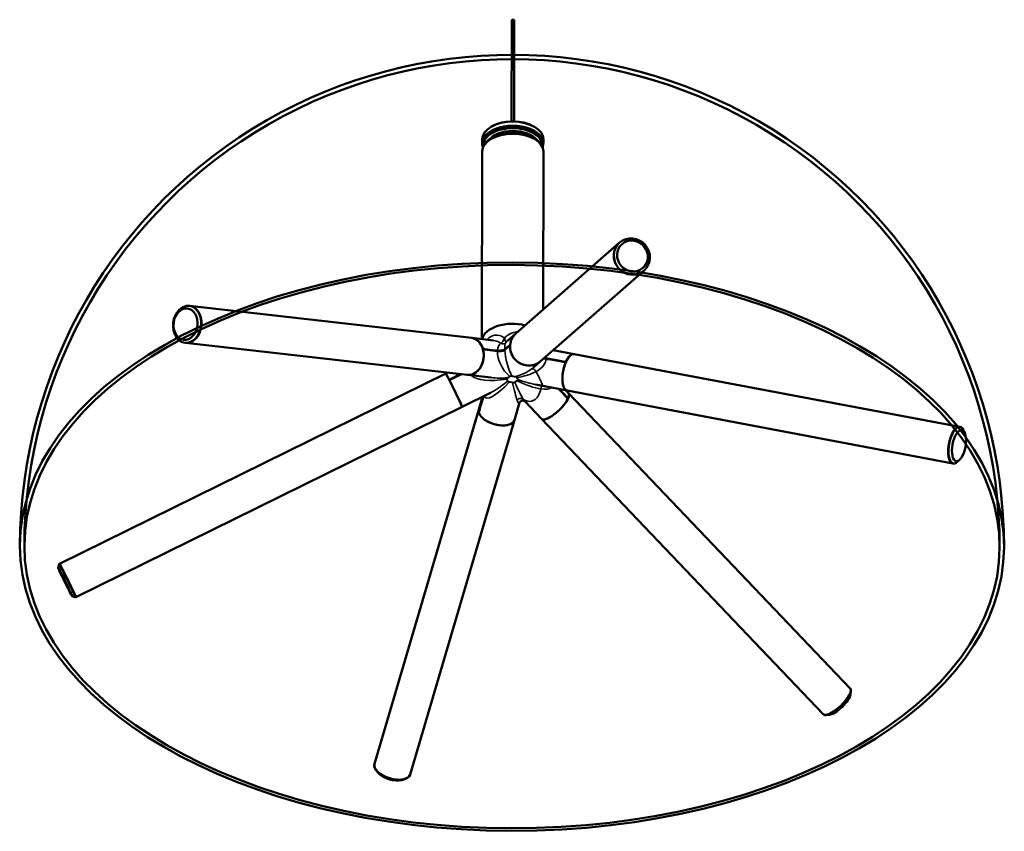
# Model space of a CAD drawing. Header units: millimetres. Extents: x 160 to 2067, y -407 to 1114.
# Tile 1 of 4: x 160 to 611, y 354 to 725. Entities that reach past the tile are written whole.
import ezdxf

# ---------------------------------------------------------------- set-up
doc = ezdxf.new("R2010")
doc.units = ezdxf.units.MM
doc.header["$LTSCALE"] = 4
doc.layers.add('Visibile (ISO)', color=7, linetype='Continuous', lineweight=50)
doc.layers.add('Visibile sottile (ISO)', color=7, linetype='Continuous', lineweight=35)

msp = doc.modelspace()

# ---------------------------------------------------------------- linework, layer by layer
at = {"layer": 'Visibile (ISO)'}
for p, q in [((385.4, 678.95), (385.49, 725.11)), ((386.6, 678.95), (386.69, 725.11)), ((376.46, 676.69), (376.11, 676.49)), ((395.53, 676.66), (395.89, 676.45)), ((371.98, 668.9), (371.99, 670.77)), ((372.48, 668.08), (372.48, 668.89)), ((399.48, 668.03), (399.48, 668.84)), ((399.98, 668.84), (399.99, 670.72)), ((371.81, 579.34), (371.98, 665.22)), ((399.84, 592.82), (399.98, 665.17)), ((434.81, 623.49), (387.37, 581.88)), ((434.81, 623.49), (434.85, 623.53)), ((446.02, 610.71), (398.58, 569.1)), ((446.02, 610.71), (446.06, 610.75)), ((238.17, 594.54), (238.04, 594.55)), ((238.17, 594.54), (367.23, 579.86)), ((383.56, 578.54), (387.37, 581.88)), ((236.25, 577.65), (236.11, 577.66)), ((236.25, 577.65), (365.31, 562.97)), ((377.16, 578.73), (367.23, 579.86)), ((404.52, 574.31), (414.05, 572.51)), ((590.44, 539.21), (414.05, 572.51)), ((395.62, 566.51), (398.58, 569.1)), ((178.7, 476.47), (355.32, 563.63)), ((356.1, 564.02), (355.32, 563.63)), ((376.18, 561.74), (365.31, 562.97)), ((396.31, 558.56), (399.76, 557.91)), ((375.74, 554.76), (362.84, 548.39)), ((399.76, 557.91), (410.9, 555.81)), ((410.17, 555.94), (411.44, 554.62)), ((587.29, 522.5), (410.9, 555.81)), ((540.27, 419.48), (411.44, 554.62)), ((372.17, 552.99), (370.43, 547.08)), ((389.1, 550.3), (386.74, 542.28)), ((391.51, 550.88), (399.13, 542.89)), ((186.22, 461.23), (362.84, 548.39)), ((322.76, 385.01), (370.43, 547.08)), ((339.07, 380.21), (386.74, 542.28)), ((527.97, 407.75), (399.13, 542.89)), ((590.44, 539.21), (590.62, 539.18)), ((592.69, 536.5), (592.15, 537.7)), ((587.29, 522.5), (587.47, 522.47)), ((590.37, 524.21), (589.43, 523.29)), ((178.07, 474.77), (178.52, 476.38)), ((178.7, 476.47), (178.52, 476.38)), ((184.48, 461.77), (186.04, 461.14)), ((186.22, 461.23), (186.04, 461.14)), ((540.27, 419.48), (540.4, 419.34)), ((540.44, 416.72), (540.66, 418.17)), ((527.97, 407.75), (528.1, 407.61)), ((530.72, 407.45), (529.26, 407.31)), ((322.76, 385.01), (322.71, 384.85)), ((324.74, 380.64), (324, 381.4)), ((339.07, 380.21), (339.02, 380.05)), ((335.04, 377.61), (336.08, 377.85))]:
    msp.add_line(p, q, dxfattribs=at)
for radius in [225, 223]:
    msp.add_arc((385.63, 484.41), radius, 359.8911, 179.8911, dxfattribs=at)
for centre, major_axis, ratio, start_param, end_param in [((386.09, 725.11), (-0.6, 0.001), 0.577798, 3.141593, 6.283185), ((385.98, 668.87), (-14, 0.03), 0.577798, 2.912576, 6.512202), ((385.99, 670.75), (-14, 0.03), 0.577798, 3.141593, 6.283185), ((385.98, 668.05), (-13.5, 0.03), 0.577798, 3.061401, 6.363377), ((385.98, 668.87), (-13.5, 0.03), 0.577798, 3.141593, 6.283185), ((385.99, 671.15), (-13.5, 0.03), 0.577798, 3.928154, 5.496623), ((385.98, 665.2), (-14, 0.03), 0.577798, 3.141593, 6.283185), ((385.98, 666.01), (13.5, -0.03), 0.577798, 0.313303, 2.82829), ((385.98, 668.05), (-10.25, 0.02), 0.577798, 4.247666, 5.177112), ((385.98, 668.05), (-10.1, 0.02), 0.577798, 4.394871, 5.029907), ((440.41, 617.1), (-5.6, 6.39), 0.947315, 0, 3.141593), ((440.41, 617.1), (5.6, -6.39), 0.947315, 3.141593, 6.283185), ((237.21, 586.09), (0.96, 8.45), 0.751809, 3.141593, 6.283185), ((237.21, 586.09), (-0.96, -8.45), 0.751809, 0, 3.141593), ((385.81, 578.27), (-14, 0.03), 0.577798, 4.284692, 6.15569), ((385.81, 578.27), (-14, 0.03), 0.577798, 4.284692, 6.15569), ((392.97, 575.49), (5.6, -6.39), 0.947315, 3.141593, 6.283185), ((392.97, 575.49), (-5.6, 6.39), 0.947315, 0, 0.721679), ((366.27, 571.42), (0.96, 8.45), 0.751809, 3.141593, 6.283185), ((366.27, 571.42), (0.96, 8.45), 0.751809, 5.21818, 6.283185), ((392.97, 575.49), (5.6, -6.39), 0.947315, 3.892834, 6.283185), ((366.27, 571.42), (-0.96, -8.45), 0.751809, 0, 2.047025), ((412.48, 564.16), (-1.58, -8.35), 0.411952, 3.141593, 6.283185), ((412.48, 564.16), (1.58, 8.35), 0.411952, 0, 1.045683), ((412.48, 564.16), (-1.58, -8.35), 0.411952, 4.216838, 6.283185), ((359.08, 556.01), (-3.76, 7.62), 0.020941, 5.374662, 6.283185), ((359.08, 556.01), (-3.76, 7.62), 0.020941, 3.141593, 6.283185), ((359.08, 556.01), (3.76, -7.62), 0.020941, 0, 2.203507), ((405.28, 548.75), (-6.15, -5.87), 0.318916, 0, 3.141593), ((405.28, 548.75), (6.15, 5.87), 0.318916, 5.628936, 6.283185), ((405.28, 548.75), (-6.15, -5.87), 0.318916, 0, 2.457781), ((378.58, 544.68), (-8.15, 2.4), 0.514421, 0, 3.141593), ((378.58, 544.68), (-8.15, 2.4), 0.514421, 0, 0.249281), ((378.58, 544.68), (8.15, -2.4), 0.514421, 3.420436, 6.283185), ((588.87, 530.86), (-1.58, -8.35), 0.411952, 3.141593, 6.283185), ((588.87, 530.86), (1.58, 8.35), 0.411952, 0, 3.141593), ((589.05, 530.82), (1.58, 8.35), 0.411952, 5.752198, 9.955766), ((182.28, 468.76), (3.76, -7.62), 0.020941, 6.259722, 9.448241), ((182.46, 468.85), (3.76, -7.62), 0.020941, 0, 3.141593), ((182.46, 468.85), (-3.76, 7.62), 0.020941, 3.141593, 6.283185), ((534.12, 413.61), (-6.15, -5.87), 0.318916, 0, 3.141593), ((534.12, 413.61), (6.15, 5.87), 0.318916, 3.141593, 6.283185), ((534.25, 413.48), (6.15, 5.87), 0.318916, 3.141593, 6.283185), ((534.98, 412.71), (5.25, 5), 0.318916, 3.528032, 5.896746), ((330.87, 382.45), (8.15, -2.4), 0.514421, 3.141593, 6.283185), ((330.92, 382.61), (-8.15, 2.4), 0.514421, 0, 3.141593), ((330.92, 382.61), (8.15, -2.4), 0.514421, 3.141593, 6.283185), ((330.6, 381.53), (-6.96, 2.05), 0.514421, 0.736795, 2.404798)]:
    msp.add_ellipse(centre, major_axis=major_axis, ratio=ratio, start_param=start_param, end_param=end_param, dxfattribs=at)
for centre, major_axis, ratio in [((440.46, 617.14), (-5.6, 6.39), 0.947315), ((440.73, 617.37), (-4.78, 5.45), 0.947315), ((385.63, 484.41), (225, -0.43), 0.577798), ((385.63, 484.41), (223, -0.42), 0.577798), ((237.08, 586.11), (0.96, 8.45), 0.751809), ((236.34, 586.19), (0.82, 7.2), 0.751809), ((590.05, 530.63), (1.34, 7.12), 0.411952), ((181.28, 468.27), (-3.21, 6.5), 0.020941)]:
    msp.add_ellipse(centre, major_axis=major_axis, ratio=ratio, dxfattribs=at)
for points, knots in [([(372.29, 579.29), (372.33, 579.36), (372.38, 579.42), (372.47, 579.49), (372.53, 579.49), (372.61, 579.42), (372.65, 579.35), (372.67, 579.24)], [0.7148637, 0.7148637, 0.7148637, 0.7148637, 0.7602784, 0.7602784, 0.8185959, 0.8185959, 0.8745675, 0.8745675, 0.8745675, 0.8745675]), ([(382.31, 574.58), (382.44, 574.7), (382.57, 574.82), (383.3, 575.49), (383.88, 576.01), (384.55, 576.59), (384.66, 576.68), (384.76, 576.78)], [10.2471585, 10.2471585, 10.2471585, 10.2471585, 10.3980113, 10.3980113, 11.0915919, 11.0915919, 11.2245878, 11.2245878, 11.2245878, 11.2245878]), ([(384.74, 576.54), (384.64, 576.45), (384.54, 576.36), (383.88, 575.78), (383.3, 575.27), (382.58, 574.6), (382.45, 574.48), (382.32, 574.36)], [2.5011339, 2.5011339, 2.5011339, 2.5011339, 2.6253355, 2.6253355, 3.3185686, 3.3185686, 3.4676083, 3.4676083, 3.4676083, 3.4676083]), ([(372.29, 574.88), (372.59, 574.84), (372.88, 574.81), (374.69, 574.61), (376.27, 574.42), (378.25, 574.16), (378.6, 574.11), (378.96, 574.06)], [2.5569077, 2.5569077, 2.5569077, 2.5569077, 2.6899037, 2.6899037, 3.3834842, 3.3834842, 3.5343371, 3.5343371, 3.5343371, 3.5343371]), ([(378.95, 573.84), (378.6, 573.89), (378.25, 573.94), (376.28, 574.19), (374.69, 574.38), (372.91, 574.58), (372.63, 574.62), (372.36, 574.65)], [10.1660109, 10.1660109, 10.1660109, 10.1660109, 10.3150506, 10.3150506, 11.0082837, 11.0082837, 11.1324854, 11.1324854, 11.1324854, 11.1324854]), ([(380.57, 573.87), (380.5, 573.86), (380.43, 573.85), (380.1, 573.82), (379.86, 573.81), (379.37, 573.8), (379.14, 573.82), (378.95, 573.84)], [-0.1849707, -0.1849707, -0.1849707, -0.1849707, -0.1636009, -0.1636009, -0.0861964, -0.0861964, 0, 0, 0, 0]), ([(378.96, 574.06), (379.11, 574.04), (379.28, 574.03), (379.65, 574.02), (379.85, 574.03), (380.24, 574.05), (380.43, 574.07), (380.62, 574.09)], [-0.436224, -0.436224, -0.436224, -0.436224, -0.3695956, -0.3695956, -0.3048365, -0.3048365, -0.2466429, -0.2466429, -0.2466429, -0.2466429]), ([(380.57, 573.87), (380.58, 573.87), (380.58, 573.87), (380.8, 573.89), (381.01, 573.93), (381.21, 573.96)], [-0.11997936, -0.11997936, -0.11997936, -0.11997936, -0.11916174, -0.11916174, -0.07760983, -0.07760983, -0.07760983, -0.07760983]), ([(381.17, 574.17), (381.14, 574.17), (381.12, 574.16), (381.01, 574.14), (380.92, 574.13), (380.76, 574.11), (380.69, 574.1), (380.62, 574.09)], [-0.04035455, -0.04035455, -0.04035455, -0.04035455, -0.03612499, -0.03612499, -0.02398786, -0.02398786, -0.01312431, -0.01312431, -0.01312431, -0.01312431]), ([(381.17, 574.17), (381.24, 574.19), (381.31, 574.2), (381.6, 574.27), (381.79, 574.32), (382.12, 574.44), (382.24, 574.51), (382.31, 574.58)], [-0.1895372, -0.1895372, -0.1895372, -0.1895372, -0.1659463, -0.1659463, -0.0884967, -0.0884967, 0, 0, 0, 0]), ([(382.32, 574.36), (382.25, 574.29), (382.14, 574.23), (381.86, 574.12), (381.71, 574.08), (381.44, 574.01), (381.33, 573.99), (381.21, 573.96)], [-0.436132, -0.436132, -0.436132, -0.436132, -0.3537922, -0.3537922, -0.2908149, -0.2908149, -0.2512178, -0.2512178, -0.2512178, -0.2512178]), ([(401.19, 570.35), (400.94, 570.39), (400.68, 570.46), (400.37, 570.55), (400.32, 570.57), (400.27, 570.58)], [-0.43613199, -0.43613199, -0.43613199, -0.43613199, -0.35379384, -0.35379384, -0.33814923, -0.33814923, -0.33814923, -0.33814923]), ([(401.18, 570.58), (401.66, 570.49), (402.15, 570.41), (404.85, 569.93), (407.02, 569.53), (409.49, 569.06), (409.89, 568.99), (410.29, 568.91)], [10.2471585, 10.2471585, 10.2471585, 10.2471585, 10.3980113, 10.3980113, 11.0915919, 11.0915919, 11.2245878, 11.2245878, 11.2245878, 11.2245878]), ([(410.2, 568.7), (409.82, 568.77), (409.45, 568.84), (407.01, 569.31), (404.84, 569.71), (402.15, 570.18), (401.67, 570.27), (401.19, 570.35)], [2.5011339, 2.5011339, 2.5011339, 2.5011339, 2.6253355, 2.6253355, 3.3185686, 3.3185686, 3.4676083, 3.4676083, 3.4676083, 3.4676083]), ([(356.89, 560.76), (357.3, 560.96), (357.7, 561.16), (359.4, 562), (360.75, 562.66), (362.13, 563.33)], [2.5569077, 2.5569077, 2.5569077, 2.5569077, 2.6899037, 2.6899037, 3.1275103, 3.1275103, 3.1275103, 3.1275103]), ([(362.5, 563.29), (361, 562.56), (359.53, 561.84), (357.74, 560.95), (357.36, 560.77), (356.98, 560.58)], [10.5324242, 10.5324242, 10.5324242, 10.5324242, 11.0082837, 11.0082837, 11.1324854, 11.1324854, 11.1324854, 11.1324854]), ([(411.23, 552.06), (410.96, 552.35), (410.69, 552.64), (409.29, 554.1), (408.12, 555.32), (406.93, 556.56)], [2.5011339, 2.5011339, 2.5011339, 2.5011339, 2.6253355, 2.6253355, 3.1412861, 3.1412861, 3.1412861, 3.1412861]), ([(407.2, 556.51), (408.3, 555.36), (409.38, 554.23), (410.72, 552.83), (411.01, 552.53), (411.3, 552.21)], [10.6125523, 10.6125523, 10.6125523, 10.6125523, 11.0915919, 11.0915919, 11.2245878, 11.2245878, 11.2245878, 11.2245878]), ([(370.38, 545.97), (370.49, 546.34), (370.6, 546.71), (371.26, 548.98), (371.85, 550.97), (372.47, 553.04), (372.48, 553.1), (372.5, 553.16)], [2.5569077, 2.5569077, 2.5569077, 2.5569077, 2.6899037, 2.6899037, 3.3834842, 3.3834842, 3.4043296, 3.4043296, 3.4043296, 3.4043296]), ([(372.58, 553.2), (372.54, 553.05), (372.5, 552.91), (371.85, 550.75), (371.27, 548.77), (370.61, 546.52), (370.51, 546.18), (370.41, 545.83)], [10.2648398, 10.2648398, 10.2648398, 10.2648398, 10.3150506, 10.3150506, 11.0082837, 11.0082837, 11.1324854, 11.1324854, 11.1324854, 11.1324854]), ([(391.51, 550.88), (391.51, 550.88), (391.48, 550.92), (391.31, 551.02), (391.21, 551.08), (390.91, 551.18), (390.71, 551.21), (390.27, 551.19), (390.04, 551.13), (389.63, 550.94), (389.48, 550.82), (389.26, 550.6), (389.2, 550.5), (389.12, 550.37), (389.11, 550.33), (389.1, 550.3), (389.1, 550.3), (389.1, 550.3)], [-0.4337561, -0.4337561, -0.4337561, -0.4337561, -0.3603359, -0.3603359, -0.309575, -0.309575, -0.2621791, -0.2621791, -0.2141138, -0.2141138, -0.164985, -0.164985, -0.1150724, -0.1150724, -0.0663225, -0.0663225, -0.0439349, -0.0439349, -0.0439349, -0.0439349])]:
    msp.add_open_spline(points, degree=3, knots=knots, dxfattribs=at)
msp.add_open_spline([(400.45, 570.75), (400.7, 570.67), (400.94, 570.62), (401.18, 570.58)], degree=3, dxfattribs=at)
for points, weights in [([(411.3, 552.21), (411.23, 552.18), (411.16, 552.14)], [1.01605718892, 1.01646232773, 1.01685752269]), ([(370.44, 545.96), (370.41, 545.97), (370.38, 545.97)], [1.0163182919, 1.01618826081, 1.01605718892])]:
    msp.add_rational_spline(points, weights, degree=2, dxfattribs=at)
at = {"layer": 'Visibile sottile (ISO)'}
for centre, major_axis, ratio, start_param, end_param in [((385.98, 667.79), (-12.05, 0.02), 0.577798, 3.521726, 5.903052), ((385.8, 569.2), (5.02, -8.46), 0.551152, 3.214214, 3.818173), ((381.33, 579.13), (1.64, -1.14), 0.953991, 4.834994, 6.149704), ((385.8, 569.2), (-2.41, 9.08), 0.277219, 0.261495, 0.865454), ((385.8, 569.2), (5.02, -8.46), 0.551152, 3.847677, 5.284816), ((385.78, 563.52), (-19, 0.04), 0.577798, 4.988526, 5.06891), ((385.78, 563.52), (18.97, -0.04), 0.577798, 1.760148, 1.924526), ((385.78, 563.52), (-19, 0.04), 0.577798, 4.899754, 4.958878), ((385.8, 569.2), (-2.41, 9.08), 0.277219, 0.894958, 2.332097), ((385.8, 569.2), (15.38, 1.43), 0.495508, 5.449585, 6.246511), ((385.78, 563.52), (-19, 0.04), 0.577798, 3.841104, 3.84565), ((385.8, 569.2), (15.38, 1.43), 0.495508, 6.276015, 6.368467), ((385.8, 569.2), (12.76, 3.9), 0.533752, 4.661782, 5.301994), ((385.8, 569.2), (15.38, 1.43), 0.495508, 4.809373, 5.449585), ((385.8, 569.2), (12.76, 3.9), 0.533752, 5.301994, 5.413774), ((395.77, 564.07), (-1.19, 1.61), 0.491293, 4.632072, 6.242153), ((385.8, 569.2), (-19.7, -4.91), 0.368946, 0.227508, 1.344815), ((385.8, 569.2), (-12.33, -16.68), 0.23802, 6.093089, 7.429269), ((385.8, 569.2), (-14.97, -15.11), 0.244997, 0.618172, 1.183319), ((385.8, 569.2), (-18.85, -2.6), 0.38375, 0.983473, 1.392139), ((383.31, 560.69), (0.358, 0.349), 0.710087, 0.962464, 1.35792), ((360.43, 556.68), (23.13, 3.6), 0.215246, 6.247341, 6.441435), ((360.43, 557.09), (23.32, 3.19), 0.225509, 6.254718, 6.448812), ((367.26, 571.3), (17.69, -8.52), 0.297722, 5.98497, 6.179064), ((383.52, 561.14), (-0.16, 0.474), 0.413068, 5.595883, 5.991339), ((367.26, 571.71), (17.9, -8.9), 0.312517, 5.98076, 6.174854), ((383.76, 559.72), (0.5, 0.005), 0.81616, 1.560828, 1.956284), ((384.33, 559.38), (0.003, 0.5), 0.006554, 0.616043, 1.011499), ((378.95, 546.33), (8.11, 12.7), 0.549808, 0.139152, 0.333246), ((378.95, 545.92), (7.72, 13.13), 0.517637, 0.104397, 0.298492), ((384.76, 561.85), (0.35, -0.357), 0.703533, 2.192237, 2.587692), ((385.54, 561.97), (0.157, 0.475), 0.403092, 0.287854, 0.683309), ((392.61, 575.58), (-8.11, -12.7), 0.549808, 0.139152, 0.333246), ((392.61, 575.17), (-7.93, -12.27), 0.53412, 0.136112, 0.330207), ((386.02, 559.12), (0.157, 0.475), 0.403092, 0.683309, 1.078765), ((385.8, 569.2), (3.07, -19.23), 0.083949, 5.233381, 5.873593), ((404.3, 550.2), (-17.9, 8.9), 0.312517, 5.98076, 6.174854), ((386.8, 559.24), (-0.35, 0.357), 0.703533, 4.938374, 5.333829), ((404.3, 549.79), (-17.65, 9.34), 0.299272, 5.999581, 6.193675), ((385.8, 569.2), (6.46, -18.71), 0.11741, 5.212439, 5.852651), ((387.23, 561.71), (0.003, 0.5), 0.006554, 0.220587, 0.616043), ((387.8, 561.38), (0.5, 0.005), 0.81616, 1.165373, 1.560828), ((411.13, 564.82), (-23.32, -3.19), 0.225509, 6.254718, 6.448812), ((411.13, 564.41), (-23.13, -2.8), 0.214127, 6.254856, 6.44895), ((388.04, 559.95), (-0.16, 0.474), 0.413068, 5.200427, 5.595883), ((385.8, 569.2), (18.52, -11.49), 0.30812, 5.025544, 5.665756), ((388.25, 560.4), (-0.358, -0.349), 0.710087, 3.708601, 4.104057), ((385.8, 569.2), (19.55, -9.31), 0.308666, 4.99125, 5.419237), ((399.41, 556.18), (0.08, 2), 0.289586, 0.427955, 1.408188), ((385.8, 569.2), (18.52, -11.49), 0.30812, 5.665756, 6.171638), ((389.41, 550.44), (1.73, 1), 0.860876, 0.338459, 1.948539), ((385.8, 569.2), (3.07, -19.23), 0.083949, 5.873593, 6.457585), ((385.8, 569.2), (6.46, -18.71), 0.11741, 5.852651, 6.03186)]:
    msp.add_ellipse(centre, major_axis=major_axis, ratio=ratio, start_param=start_param, end_param=end_param, dxfattribs=at)
for points, knots in [([(382.15, 579.9), (381.43, 580.4), (380.66, 580.76), (378.47, 581.32), (377.05, 581.15), (375.84, 580.46), (375.29, 580.14), (374.78, 579.72), (374.29, 579.16), (374.25, 579.11), (374.22, 579.07)], [8.149929, 8.149929, 8.149929, 8.149929, 8.531653, 8.531653, 9.224234, 9.224234, 9.224234, 9.540692, 9.540692, 9.567389, 9.567389, 9.567389, 9.567389]), ([(388.22, 582.63), (387.88, 582.63), (387.54, 582.6), (385.98, 582.37), (384.78, 581.89), (383.14, 580.8), (382.63, 580.38), (382.15, 579.9)], [9.3992846, 9.3992846, 9.3992846, 9.3992846, 9.5406925, 9.5406925, 10.0470265, 10.0470265, 10.2985394, 10.2985394, 10.2985394, 10.2985394]), ([(377.16, 578.73), (377.18, 578.73), (377.19, 578.73), (378.24, 578.6), (379.27, 578.24), (380.24, 577.59), (380.35, 577.52), (380.45, 577.44)], [-8.5389989, -8.5389989, -8.5389989, -8.5389989, -8.5316534, -8.5316534, -7.9731581, -7.9731581, -7.901712, -7.901712, -7.901712, -7.901712]), ([(382.15, 579.9), (382.04, 579.56), (381.93, 579.25), (381.58, 578.49), (381.33, 578.1), (380.86, 577.63), (380.66, 577.5), (380.45, 577.44)], [-0.0010054, -0.0010054, -0.0010054, -0.0010054, 0.0847903, 0.0847903, 0.2345327, 0.2345327, 0.3398797, 0.3398797, 0.3398797, 0.3398797]), ([(382.81, 577.8), (382.81, 577.83), (382.78, 577.93), (382.66, 578.31), (382.55, 578.64), (382.33, 579.31), (382.24, 579.59), (382.15, 579.9)], [-0.3398797, -0.3398797, -0.3398797, -0.3398797, -0.2345327, -0.2345327, -0.0847903, -0.0847903, 0.0010054, 0.0010054, 0.0010054, 0.0010054]), ([(382.81, 577.8), (382.81, 577.8), (382.81, 577.8), (383.05, 578.06), (383.3, 578.31), (383.56, 578.54)], [-10.5467493, -10.5467493, -10.5467493, -10.5467493, -10.5461431, -10.5461431, -10.3773335, -10.3773335, -10.3773335, -10.3773335]), ([(399.76, 557.91), (399.77, 557.91), (399.78, 557.93), (399.76, 558.03), (399.72, 558.17), (399.57, 558.57), (399.45, 558.83), (399.15, 559.49), (398.96, 559.88), (398.53, 560.75), (398.29, 561.24), (397.59, 562.63), (397.1, 563.59), (396.66, 564.52)], [0.997972, 0.997972, 0.997972, 0.997972, 1.100714, 1.100714, 1.276286, 1.276286, 1.451857, 1.451857, 1.627429, 1.627429, 1.803001, 1.803001, 2.105187, 2.105187, 2.105187, 2.105187]), ([(383.43, 561.62), (383.38, 561.6), (383.34, 561.58), (383.24, 561.53), (383.19, 561.49), (383.09, 561.38), (383.06, 561.31), (383.07, 561.16), (383.1, 561.08), (383.14, 561.01)], [0, 0, 0, 0, 0.01330018, 0.01330018, 0.03458046, 0.03458046, 0.06224483, 0.06224483, 0.09255954, 0.09255954, 0.09255954, 0.09255954]), ([(383.31, 561.1), (383.26, 561.15), (383.22, 561.21), (383.21, 561.32), (383.23, 561.37), (383.31, 561.45), (383.36, 561.48), (383.45, 561.52), (383.48, 561.54), (383.52, 561.55)], [-0.09255954, -0.09255954, -0.09255954, -0.09255954, -0.06224483, -0.06224483, -0.03458046, -0.03458046, -0.01330018, -0.01330018, 0, 0, 0, 0]), ([(383.57, 560.09), (383.58, 560.06), (383.59, 560.04), (383.62, 559.96), (383.66, 559.92), (383.78, 559.82), (383.87, 559.76), (384.09, 559.69), (384.21, 559.66), (384.33, 559.65)], [0, 0, 0, 0, 0.01330018, 0.01330018, 0.03458046, 0.03458046, 0.06224483, 0.06224483, 0.09255954, 0.09255954, 0.09255954, 0.09255954]), ([(384.33, 559.79), (384.23, 559.79), (384.13, 559.8), (383.95, 559.85), (383.88, 559.89), (383.8, 559.97), (383.78, 560.01), (383.76, 560.07), (383.76, 560.1), (383.76, 560.12)], [-0.09255954, -0.09255954, -0.09255954, -0.09255954, -0.06224483, -0.06224483, -0.03458046, -0.03458046, -0.01330018, -0.01330018, 0, 0, 0, 0]), ([(385.64, 562.45), (385.59, 562.46), (385.54, 562.47), (385.4, 562.5), (385.31, 562.51), (385.1, 562.5), (384.97, 562.48), (384.76, 562.4), (384.67, 562.35), (384.59, 562.29)], [0, 0, 0, 0, 0.01330018, 0.01330018, 0.03458046, 0.03458046, 0.06224483, 0.06224483, 0.09255954, 0.09255954, 0.09255954, 0.09255954]), ([(384.76, 562.26), (384.81, 562.31), (384.87, 562.36), (385.03, 562.42), (385.12, 562.44), (385.29, 562.44), (385.36, 562.43), (385.46, 562.4), (385.5, 562.39), (385.54, 562.38)], [-0.09255954, -0.09255954, -0.09255954, -0.09255954, -0.06224483, -0.06224483, -0.03458046, -0.03458046, -0.01330018, -0.01330018, 0, 0, 0, 0]), ([(385.92, 559.4), (385.97, 559.39), (386.02, 559.38), (386.16, 559.37), (386.25, 559.36), (386.46, 559.37), (386.59, 559.39), (386.8, 559.46), (386.89, 559.51), (386.97, 559.56)], [0, 0, 0, 0, 0.01329608, 0.01329608, 0.0345698, 0.0345698, 0.06222564, 0.06222564, 0.09255954, 0.09255954, 0.09255954, 0.09255954]), ([(386.8, 559.65), (386.75, 559.6), (386.69, 559.55), (386.53, 559.49), (386.44, 559.47), (386.27, 559.47), (386.2, 559.48), (386.1, 559.5), (386.06, 559.51), (386.02, 559.53)], [-0.09255954, -0.09255954, -0.09255954, -0.09255954, -0.06222564, -0.06222564, -0.0345698, -0.0345698, -0.01329608, -0.01329608, 0, 0, 0, 0]), ([(387.99, 561.75), (387.98, 561.78), (387.97, 561.82), (387.93, 561.9), (387.9, 561.95), (387.78, 562.06), (387.69, 562.11), (387.47, 562.18), (387.35, 562.19), (387.23, 562.2)], [0, 0, 0, 0, 0.01329608, 0.01329608, 0.0345698, 0.0345698, 0.06222564, 0.06222564, 0.09255954, 0.09255954, 0.09255954, 0.09255954]), ([(387.23, 562.12), (387.33, 562.12), (387.43, 562.11), (387.61, 562.06), (387.68, 562.02), (387.76, 561.94), (387.78, 561.9), (387.8, 561.83), (387.8, 561.81), (387.8, 561.78)], [-0.09255954, -0.09255954, -0.09255954, -0.09255954, -0.06222564, -0.06222564, -0.0345698, -0.0345698, -0.01329608, -0.01329608, 0, 0, 0, 0]), ([(388.25, 560.81), (388.3, 560.76), (388.34, 560.7), (388.35, 560.59), (388.33, 560.54), (388.25, 560.46), (388.2, 560.43), (388.11, 560.38), (388.07, 560.37), (388.04, 560.36)], [-0.09255954, -0.09255954, -0.09255954, -0.09255954, -0.06222564, -0.06222564, -0.0345698, -0.0345698, -0.01329608, -0.01329608, 0, 0, 0, 0]), ([(388.13, 560.23), (388.17, 560.25), (388.22, 560.27), (388.31, 560.34), (388.37, 560.38), (388.47, 560.49), (388.5, 560.57), (388.49, 560.71), (388.46, 560.77), (388.41, 560.83)], [0, 0, 0, 0, 0.01329608, 0.01329608, 0.0345698, 0.0345698, 0.06222564, 0.06222564, 0.09255954, 0.09255954, 0.09255954, 0.09255954]), ([(390.75, 551.88), (391.41, 551.41), (392.18, 551.05), (393.42, 550.82), (393.89, 550.81), (394.8, 550.96), (395.24, 551.12), (396.07, 551.59), (396.46, 551.92), (397.17, 552.7), (397.49, 553.16), (398.24, 554.53), (398.59, 555.54), (398.85, 556.53)], [0.798528, 0.798528, 0.798528, 0.798528, 1.100714, 1.100714, 1.276286, 1.276286, 1.451857, 1.451857, 1.627429, 1.627429, 1.803001, 1.803001, 2.105187, 2.105187, 2.105187, 2.105187])]:
    msp.add_open_spline(points, degree=3, knots=knots, dxfattribs=at)

doc.saveas('drawing.dxf')
